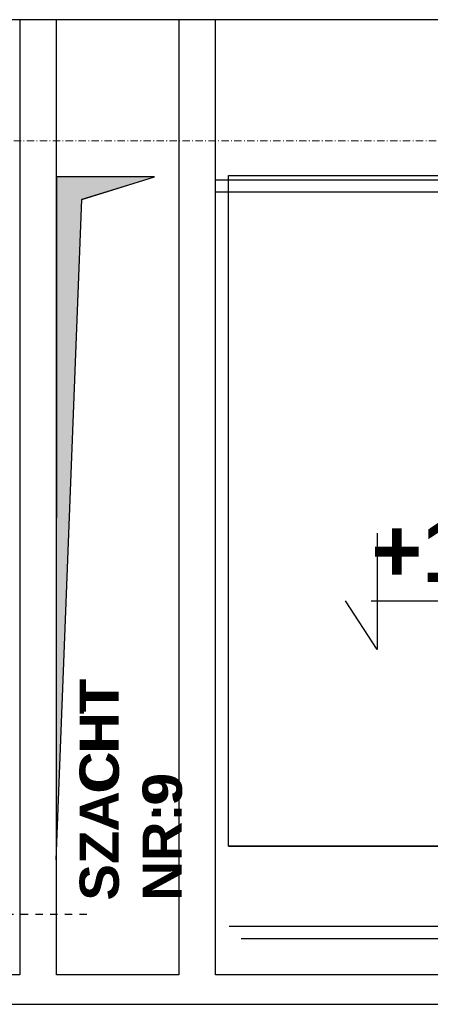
# Model space of a CAD drawing. Header units: millimetres. Extents: x -8642 to 28269, y -6609 to 3701.
# Tile 71 of 256: x 1170 to 1338, y -4416 to -4014. Entities that reach past the tile are written whole.
import ezdxf
from ezdxf.enums import TextEntityAlignment as Align

# ---------------------------------------------------------------- set-up
doc = ezdxf.new("R2010")
doc.units = ezdxf.units.MM
doc.header["$LTSCALE"] = 1000
doc.header["$MEASUREMENT"] = 0
for name, pattern in [('ArchiTECH.PC 17. Line Type', [0.006, 0.003, -0.003]), ('ArchiTECH.PC Solid Line Type', [0]), ('rzut 1 pietra$0$ArchiTECH.PC 5. Line Type', [0.0053, 0.003, -0.001, 0.0003, -0.001]), ('rzut 1 pietra$0$ArchiTECH.PC Solid Line Type', [0]), ('SUFIT_1 PIETRO$0$ArchiTECH.PC Solid Line Type', [0])]:
    doc.linetypes.add(name, pattern=pattern)
doc.layers.add('IS_ARCH', color=254, linetype='Continuous', lineweight=18)
for name, color, linetype in [('Kalka1', 254, 'Continuous'), ('Kalka11', 254, 'Continuous'), ('Kalka151', 254, 'Continuous'), ('Kalka6', 254, 'Continuous'), ('Kalka79', 254, 'Continuous'), ('SUFIT_1 PIETRO$0$INWENTARYZACJA', 254, 'Continuous'), ('SUFIT_1 PIETRO$0$Kalka 1', 254, 'Continuous')]:
    doc.layers.add(name, color=color, linetype=linetype)
doc.styles.add('ArchiTECHStyle3', font='arialbd.ttf', dxfattribs={"height": 0.192})
doc.styles.add('rzut 1 pietra$0$ArchiTECHStyle1', font='arial.ttf', dxfattribs={"height": 0.16})

msp = doc.modelspace()

# ---------------------------------------------------------------- hatches: boundary and pattern name
at = {"layer": 'Kalka6', "linetype": 'ArchiTECH.PC Solid Line Type', "true_color": 0x858585}
msp.add_hatch(color=252, dxfattribs=at).paths.add_polyline_path([(1185.39, -4357.06), (1195.87, -4087.27), (1225.44, -4078.07), (1185.44, -4078.06)], flags=0)

# ---------------------------------------------------------------- linework, layer by layer
at = {"layer": 'IS_ARCH', "linetype": 'rzut 1 pietra$0$ArchiTECH.PC Solid Line Type'}
for p, q in [((1887.37, -4013.84), (978.45, -4013.84)), ((1185.45, -4013.84), (1170.45, -4013.84)), ((1170.45, -4013.84), (1170.45, -4404.04)), ((1185.45, -4404.04), (1185.45, -4013.84)), ((1250.45, -4013.84), (1235.45, -4013.84)), ((1235.45, -4013.84), (1235.45, -4404.04)), ((1250.45, -4404.04), (1250.45, -4013.84)), ((1185.44, -4077.98), (1185.39, -4356.98)), ((1225.44, -4077.98), (1185.44, -4077.98)), ((1195.87, -4087.19), (1225.44, -4077.98)), ((1255.78, -4351.43), (1255.78, -4077.43)), ((1255.78, -4077.43), (1744.78, -4077.43)), ((1255.78, -4351.43), (1255.78, -4077.43)), ((1255.78, -4077.43), (1744.78, -4077.43)), ((1185.39, -4356.98), (1195.87, -4087.19)), ((1255.78, -4351.43), (1608.41, -4351.43)), ((1255.78, -4351.43), (1608.41, -4351.43)), ((1185.39, -4356.98), (1185.39, -4356.98)), ((1170.45, -4404.04), (979, -4404.04)), ((1235.45, -4404.04), (1185.45, -4404.04)), ((1781.07, -4404.04), (1250.45, -4404.04)), ((991, -4416.04), (1781.07, -4416.04))]:
    msp.add_line(p, q, dxfattribs=at)
at = {"layer": 'IS_ARCH', "linetype": 'rzut 1 pietra$0$ArchiTECH.PC 5. Line Type'}
for q in [(2865.34, -4063.51), (8802.36, -4064.08)]:
    msp.add_line((-3575.49, -4062.89), q, dxfattribs=at)
at = {"layer": 'Kalka1', "color": 252, "linetype": 'ArchiTECH.PC Solid Line Type', "true_color": 0x858585}
for p, q in [((1887.37, -4013.92), (978.45, -4013.92)), ((1316.43, -4223.59), (1316.43, -4271.14)), ((1316.43, -4271.14), (1303.51, -4251.22)), ((1314.02, -4251.22), (1410.25, -4251.22))]:
    msp.add_line(p, q, dxfattribs=at)
at = {"layer": 'Kalka11', "color": 252, "linetype": 'ArchiTECH.PC Solid Line Type', "true_color": 0x858585}
for p, q in [((1250.45, -4079.3), (1771.73, -4079.3)), ((1771.73, -4084.3), (1250.45, -4084.3)), ((1730, -4384.3), (1255.96, -4384.3)), ((1260.96, -4389.3), (1739.16, -4389.3))]:
    msp.add_line(p, q, dxfattribs=at)
at = {"layer": 'Kalka151', "color": 252, "linetype": 'ArchiTECH.PC 17. Line Type', "true_color": 0x858585}
msp.add_line((942.92, -4379.31), (1198.01, -4379.31), dxfattribs=at)
at = {"layer": 'Kalka6', "color": 252, "linetype": 'ArchiTECH.PC Solid Line Type', "true_color": 0x858585}
for p, q in [((1185.45, -4013.92), (1170.45, -4013.92)), ((1170.45, -4013.92), (1170.45, -4404.12)), ((1185.45, -4404.12), (1185.45, -4013.92)), ((1250.45, -4013.92), (1235.45, -4013.92)), ((1235.45, -4013.92), (1235.45, -4404.12)), ((1250.45, -4404.12), (1250.45, -4013.92))]:
    msp.add_line(p, q, dxfattribs=at)
at = {"layer": 'Kalka79', "color": 252, "linetype": 'ArchiTECH.PC Solid Line Type', "true_color": 0x858585}
for p, q in [((1170.45, -4404.12), (979, -4404.12)), ((1235.45, -4404.12), (1185.45, -4404.12)), ((1781.07, -4404.12), (1250.45, -4404.12)), ((991, -4416.12), (1781.07, -4416.12))]:
    msp.add_line(p, q, dxfattribs=at)
at = {"layer": 'SUFIT_1 PIETRO$0$INWENTARYZACJA', "linetype": 'SUFIT_1 PIETRO$0$ArchiTECH.PC Solid Line Type'}
for p, q in [((1185.45, -4013.92), (1170.45, -4013.92)), ((1170.45, -4013.92), (1170.45, -4404.12)), ((1185.45, -4404.12), (1185.45, -4013.92)), ((1250.45, -4013.92), (1235.45, -4013.92)), ((1235.45, -4013.92), (1235.45, -4404.12)), ((1250.45, -4404.12), (1250.45, -4013.92)), ((1185.44, -4078.06), (1185.39, -4357.06)), ((1225.44, -4078.07), (1185.44, -4078.06)), ((1195.87, -4087.27), (1225.44, -4078.07)), ((1185.39, -4357.06), (1195.87, -4087.27)), ((1185.39, -4357.06), (1185.39, -4357.06)), ((1170.45, -4404.12), (979, -4404.12)), ((1235.45, -4404.12), (1185.45, -4404.12)), ((1781.07, -4404.12), (1250.45, -4404.12)), ((991, -4416.12), (1781.07, -4416.12))]:
    msp.add_line(p, q, dxfattribs=at)
at = {"layer": 'SUFIT_1 PIETRO$0$Kalka 1', "linetype": 'SUFIT_1 PIETRO$0$ArchiTECH.PC Solid Line Type'}
for p, q in [((1887.37, -4013.92), (978.45, -4013.92)), ((1255.78, -4351.51), (1255.78, -4077.51)), ((1255.78, -4077.51), (1744.78, -4077.51)), ((1255.78, -4351.51), (1255.78, -4077.51)), ((1255.78, -4077.51), (1744.78, -4077.51)), ((1255.78, -4351.51), (1608.41, -4351.51)), ((1255.78, -4351.51), (1608.41, -4351.51))]:
    msp.add_line(p, q, dxfattribs=at)

# ---------------------------------------------------------------- texts
at = {"layer": 'IS_ARCH', "style": 'rzut 1 pietra$0$ArchiTECHStyle1'}
for s, p in [('SZACHT ', (1215.73, -4373.67)), ('NR:9', (1241.46, -4373.67))]:
    msp.add_text(s, height=16, rotation=90, dxfattribs=at).set_placement(p, align=Align.BOTTOM_LEFT)
at = {"layer": 'Kalka1', "color": 252, "true_color": 0x858585, "style": 'ArchiTECHStyle3'}
msp.add_text('+1,95', height=25.6, dxfattribs=at).set_placement((1314.02, -4251.22), align=Align.BOTTOM_LEFT)
at = {"layer": 'Kalka6', "color": 252, "true_color": 0x858585, "style": 'ArchiTECHStyle3'}
for s, p in [('SZACHT ', (1215.73, -4373.75)), ('NR:9', (1241.46, -4373.75))]:
    msp.add_text(s, height=16, rotation=90, dxfattribs=at).set_placement(p, align=Align.BOTTOM_LEFT)

doc.saveas('drawing.dxf')
